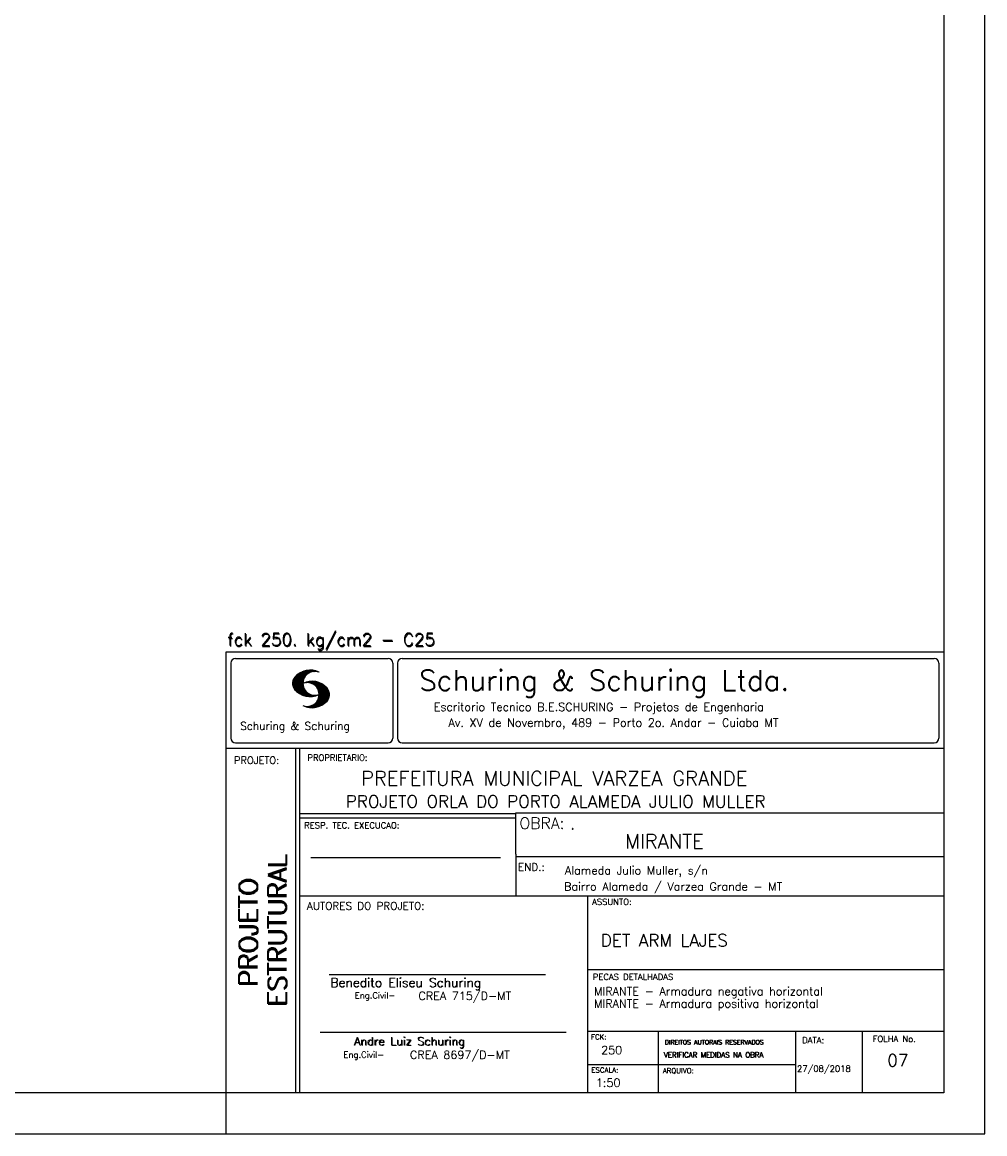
# Model space of a CAD drawing. Extents: x 0 to 84.1, y 0 to 59.4.
# Tile 4 of 6: x 60.6 to 84.1, y 0 to 27.1. Entities that reach past the tile are written whole.
import ezdxf

# ---------------------------------------------------------------- set-up
doc = ezdxf.new("R2010")
doc.units = 0
doc.header["$MEASUREMENT"] = 0
doc.layers.add('1', color=1, linetype='CONTINUOUS')
doc.layers.add('2', color=2, linetype='CONTINUOUS')
doc.styles.get("Standard").update_dxf_attribs({"font": 'ROMANS.SHX'})

msp = doc.modelspace()

# ---------------------------------------------------------------- linework, layer by layer
at = {"layer": '2', "linetype": 'Continuous'}
for p, q in [((84.100006, 0), (84.100006, 59.400002)), ((65.600006, 11.755142), (83.100006, 11.755135)), ((65.600006, 1), (65.600006, 11.755142)), ((65.715988, 11.477417), (65.715988, 9.648308)), ((65.832489, 11.593918), (69.548996, 11.593918)), ((69.665497, 11.477417), (69.665497, 9.648308)), ((69.778748, 11.477417), (69.778748, 9.648308)), ((69.895248, 11.593918), (82.867508, 11.593918)), ((82.984009, 11.477417), (82.984009, 9.648308)), ((67.221771, 10.985771), (67.52832, 11.29232)), ((67.222122, 10.971992), (67.545929, 11.295792)), ((67.222168, 11.000305), (67.508011, 11.286148)), ((67.222488, 10.958214), (67.56427, 11.300003)), ((67.224365, 11.016647), (67.488403, 11.280685)), ((67.224472, 10.94606), (67.581131, 11.302727)), ((67.226578, 11.03299), (67.465408, 11.271812)), ((67.2267, 10.934158), (67.596313, 11.303772)), ((67.228943, 10.922256), (67.612335, 11.305649)), ((67.232178, 10.911354), (67.626831, 11.306015)), ((67.232437, 11.052986), (67.439468, 11.26001)), ((67.235916, 10.900948), (67.642014, 11.307053)), ((67.239258, 11.073952), (67.410522, 11.245209)), ((67.239655, 10.890556), (67.656281, 11.307182)), ((67.243561, 10.880333), (67.66925, 11.306015)), ((67.248611, 10.871239), (67.520584, 11.143219)), ((67.252747, 11.10157), (67.374313, 11.223145)), ((67.608673, 11.2313), (67.68306, 11.305702)), ((67.638062, 11.246552), (67.69574, 11.30423)), ((67.662872, 11.257233), (67.708405, 11.302757)), ((67.681976, 11.262199), (67.721237, 11.30146)), ((67.702469, 11.268562), (67.733063, 11.299149)), ((67.718491, 11.270424), (67.744904, 11.296837)), ((67.734482, 11.272285), (67.757004, 11.294807)), ((67.750473, 11.274147), (67.768555, 11.292221)), ((67.253647, 10.862129), (67.502121, 11.110611)), ((67.258682, 10.853035), (67.491592, 11.085945)), ((67.264267, 10.84449), (67.483597, 11.06382)), ((67.270782, 10.836868), (67.47966, 11.045746)), ((67.277298, 10.829247), (67.475876, 11.027817)), ((67.283813, 10.821625), (67.474167, 11.011971)), ((67.290558, 10.814232), (67.473114, 10.99678)), ((67.296936, 10.807419), (67.470306, 10.980797)), ((67.304733, 10.800133), (67.473206, 10.968597)), ((67.311829, 10.793083), (67.474121, 10.955383)), ((67.319168, 10.786293), (67.475159, 10.942276)), ((67.326828, 10.779808), (67.477615, 10.930595)), ((67.334488, 10.773323), (67.480087, 10.918922)), ((67.342133, 10.766846), (67.482544, 10.907249)), ((67.350098, 10.760674), (67.485901, 10.896469)), ((67.358337, 10.754768), (67.489655, 10.886078)), ((67.366577, 10.748863), (67.493408, 10.875694)), ((67.374802, 10.742966), (67.497208, 10.865356)), ((67.383392, 10.737427), (67.502075, 10.856102)), ((67.392227, 10.732109), (67.506958, 10.84684)), ((67.531494, 10.998619), (67.546158, 11.013283)), ((67.548691, 11.001663), (67.565323, 11.018303)), ((67.563156, 11.001991), (67.584885, 11.023735)), ((67.577606, 11.002319), (67.601898, 11.026611)), ((67.592072, 11.002647), (67.619476, 11.030045)), ((67.604584, 11.001007), (67.635239, 11.03167)), ((67.617233, 10.999535), (67.651505, 11.033806)), ((67.62999, 10.998154), (67.666199, 11.034363)), ((67.64122, 10.995239), (67.680893, 11.03492)), ((67.652435, 10.992317), (67.695602, 11.035484)), ((67.664337, 10.990074), (67.708984, 11.034729)), ((67.674881, 10.986488), (67.72316, 11.034767)), ((67.684326, 10.981789), (67.736191, 11.033653)), ((67.694321, 10.977654), (67.748459, 11.031792)), ((67.704605, 10.973801), (67.761597, 11.0308)), ((67.71431, 10.969368), (67.773758, 11.028824)), ((67.722412, 10.963333), (67.785233, 11.026146)), ((67.732498, 10.959282), (67.797607, 11.024391)), ((67.740387, 10.953033), (67.808838, 11.021484)), ((67.749115, 10.947632), (67.819702, 11.018219)), ((67.756165, 10.940536), (67.830765, 11.015137)), ((67.765198, 10.93544), (67.841873, 11.012115)), ((67.77211, 10.928207), (67.852234, 11.008339)), ((67.779831, 10.921783), (67.86261, 11.004555)), ((67.785919, 10.913734), (67.873306, 11.001122)), ((67.794006, 10.907692), (67.883316, 10.997002)), ((67.799911, 10.899467), (67.892731, 10.992279)), ((67.806625, 10.892029), (67.902451, 10.987854)), ((67.811752, 10.883018), (67.912231, 10.983505)), ((67.817657, 10.874802), (67.921875, 10.979012)), ((67.823761, 10.866768), (67.930435, 10.973442)), ((67.829498, 10.858353), (67.940002, 10.968857)), ((67.833527, 10.848244), (67.948654, 10.963379)), ((67.838394, 10.838989), (67.957047, 10.957634)), ((67.843323, 10.829773), (67.965561, 10.952019)), ((67.848358, 10.817596), (67.975677, 10.944923)), ((67.852341, 10.806755), (67.985031, 10.939453)), ((67.856201, 10.794724), (67.99379, 10.932312)), ((67.856934, 10.63131), (68.075089, 10.849472)), ((67.859863, 10.781189), (68.003067, 10.924393)), ((67.860703, 10.649239), (68.070358, 10.858894)), ((67.862656, 10.768639), (68.011749, 10.91774)), ((67.865173, 10.667847), (68.063507, 10.866165)), ((67.865234, 10.753647), (68.02092, 10.90934)), ((67.866241, 10.683037), (68.057556, 10.874352)), ((67.866318, 10.73967), (68.029205, 10.90255)), ((67.867294, 10.698235), (68.049774, 10.880722)), ((67.867905, 10.725861), (68.036682, 10.894646)), ((67.868118, 10.711845), (68.043793, 10.887527)), ((67.401062, 10.726807), (67.511841, 10.837578)), ((67.409882, 10.721497), (67.516922, 10.828537)), ((67.419189, 10.71666), (67.522842, 10.820305)), ((67.428635, 10.711967), (67.528748, 10.812088)), ((67.43808, 10.707275), (67.534668, 10.803864)), ((67.44754, 10.702599), (67.540802, 10.79586)), ((67.457642, 10.698563), (67.547699, 10.78862)), ((67.467743, 10.694519), (67.554611, 10.781387)), ((67.477829, 10.690483), (67.561508, 10.774155)), ((67.488205, 10.686714), (67.568588, 10.767105)), ((67.499008, 10.683372), (67.576477, 10.760849)), ((67.509796, 10.680031), (67.584366, 10.754601)), ((67.520599, 10.676697), (67.592255, 10.74836)), ((67.532074, 10.674026), (67.600327, 10.742287)), ((67.543625, 10.671448), (67.609238, 10.737053)), ((67.555176, 10.668869), (67.618134, 10.731819)), ((67.5672, 10.666748), (67.627045, 10.726585)), ((67.579605, 10.665009), (67.636261, 10.721664)), ((67.591995, 10.663277), (67.646255, 10.717522)), ((67.604782, 10.661919), (67.65625, 10.713379)), ((67.618134, 10.66114), (67.666229, 10.709244)), ((67.6315, 10.660355), (67.67691, 10.705772)), ((67.645309, 10.660042), (67.688126, 10.70285)), ((67.65976, 10.660355), (67.699341, 10.699936)), ((67.671295, 10.38913), (68.095734, 10.813568)), ((67.67421, 10.660667), (67.710678, 10.697136)), ((67.685135, 10.388832), (68.100952, 10.804665)), ((67.690598, 10.661674), (67.723846, 10.694931)), ((67.698959, 10.388527), (68.104996, 10.794571)), ((67.70816, 10.663521), (67.737625, 10.692986)), ((67.713776, 10.389206), (68.107529, 10.782967)), ((67.725296, 10.665939), (67.750778, 10.691422)), ((67.728806, 10.390091), (68.110825, 10.77211)), ((67.741867, 10.668861), (67.765747, 10.692741)), ((67.744095, 10.391251), (68.114105, 10.761261)), ((67.760269, 10.672806), (67.780136, 10.69268)), ((67.760544, 10.393555), (68.11557, 10.748596)), ((67.776978, 10.395859), (68.117249, 10.736137)), ((67.780106, 10.677895), (67.794464, 10.692261)), ((67.794464, 10.692261), (67.796539, 10.694336)), ((67.794861, 10.399597), (68.118942, 10.723679)), ((67.798126, 10.683296), (67.810562, 10.69574)), ((67.813049, 10.403664), (68.118515, 10.709122)), ((67.817169, 10.689835), (67.825378, 10.698044)), ((67.822357, 10.554344), (68.091095, 10.823074)), ((67.832825, 10.409302), (68.118134, 10.694611)), ((67.833084, 10.695976), (67.839569, 10.702461)), ((67.840729, 10.586838), (68.086777, 10.832893)), ((67.848709, 10.608963), (68.081818, 10.842072)), ((67.853302, 10.415634), (68.117767, 10.680092)), ((67.876404, 10.424599), (68.113495, 10.66169)), ((67.901276, 10.435333), (68.110229, 10.644287)), ((67.929581, 10.449501), (68.101624, 10.621544)), ((67.966125, 10.471909), (68.08902, 10.594803)), ((67.550323, 10.409546), (67.562592, 10.421799)), ((67.561462, 10.40654), (67.576416, 10.421486)), ((67.572601, 10.403542), (67.590225, 10.421173)), ((67.583755, 10.400551), (67.606155, 10.422958)), ((67.595673, 10.398346), (67.622162, 10.424828)), ((67.607605, 10.396141), (67.639587, 10.428116)), ((67.619553, 10.393929), (67.658707, 10.43309)), ((67.632141, 10.392387), (67.679932, 10.440178)), ((67.644958, 10.391075), (67.704071, 10.450188)), ((67.657776, 10.389755), (67.737152, 10.469131)), ((68.045029, 10.536674), (68.057724, 10.54937)), ((65.832489, 9.531807), (69.548996, 9.531807)), ((69.895248, 9.531807), (82.867508, 9.531807)), ((65.600006, 9.399994), (83.100006, 9.399994)), ((67.300385, 5.799995), (67.300385, 9.399994)), ((67.400391, 5.799995), (67.400391, 9.399994)), ((83.100006, 9.399994), (83.100006, 1)), ((72.668579, 7.799995), (67.400391, 7.799995)), ((72.668579, 7.699995), (67.400391, 7.699995)), ((83.100006, 7.814748), (72.656072, 7.814748)), ((72.668579, 6.816429), (72.668579, 7.814748)), ((72.668579, 6.816429), (72.668579, 5.799995)), ((67.670311, 6.739054), (72.288887, 6.739054)), ((72.668579, 6.7647), (83.100006, 6.764707)), ((67.300385, 1), (67.300385, 5.799995)), ((67.400391, 1), (67.400391, 5.799995)), ((67.400391, 5.799995), (83.100006, 5.799995)), ((74.420959, 4.799995), (74.420959, 5.799995)), ((74.420959, 1), (74.420959, 4.799995)), ((68.11142, 3.880456), (73.389854, 3.880456)), ((74.420958, 4.005768), (83.100005, 4.005775)), ((67.897606, 2.480272), (73.894493, 2.480272)), ((74.420959, 2.505768), (83.100006, 2.505775)), ((76.14679, 1), (76.14679, 2.505775)), ((79.496475, 1), (79.496475, 2.505775)), ((81.120974, 1), (81.120974, 2.505774)), ((74.420959, 1.691734), (79.496475, 1.691742)), ((65.600006, 0), (65.600006, 1)), ((83.100006, 1), (65.600006, 1)), ((0, 0), (84.100006, 0))]:
    msp.add_line(p, q, dxfattribs=at)
msp.add_lwpolyline([(83.100006, 1), (2.5, 1), (2.5, 58.400002), (83.100006, 58.400002), (83.100006, 1)], dxfattribs=at)
for centre, radius, start, end in [((65.832489, 11.477417), 0.116502, 90, 180), ((69.548996, 11.477417), 0.116502, 0, 90), ((69.895248, 11.477417), 0.116502, 90, 180), ((82.867508, 11.477417), 0.116502, 0, 90), ((67.465149, 10.982269), 0.243989, 140.229431, 231.895096), ((67.648087, 10.815277), 0.491555, 63.393265, 138.909058), ((67.763229, 10.98333), 0.291044, 68.851509, 291.148499), ((67.648087, 11.15139), 0.491555, 218.229782, 296.60672), ((67.692337, 10.543831), 0.491555, 41.090942, 116.606735), ((67.577194, 10.711891), 0.291044, 248.851501, 111.148491), ((67.875275, 10.710823), 0.243989, 308.104889, 39.770576), ((67.692337, 10.879951), 0.491555, 243.393265, 321.770233), ((65.832489, 9.648308), 0.116502, 180, 270), ((69.548996, 9.648308), 0.116502, 270, 0), ((69.895248, 9.648308), 0.116502, 180, 270), ((82.867508, 9.648308), 0.116502, 270, 0)]:
    msp.add_arc(centre, radius, start, end, dxfattribs=at)

# ---------------------------------------------------------------- texts
at = {"layer": '1', "linetype": 'Continuous'}
for s, height, p in [('PREFEITURA MUNICIPAL VARZEA GRANDE', 0.35, (68.88924, 8.494706)), ('PROJETO ORLA DO PORTO ALAMEDA JULIO MULLER', 0.3, (68.518476, 7.952581)), ('.', 0.3, (73.984333, 7.423969)), ('MIRANTE', 0.35, (75.330094, 6.957007)), ('Alameda Julio Muller, s/n', 0.2, (73.86333, 6.322955)), ('Bairro Alameda / Varzea Grande - MT', 0.2, (73.840306, 5.930193)), ('DET ARM LAJES', 0.3, (74.737424, 4.567268)), ('MIRANTE - Armadura negativa horizontal', 0.2, (74.571808, 3.37457)), ('MIRANTE - Armadura positiva horizontal', 0.2, (74.571808, 3.07457)), ('250', 0.2, (74.745692, 1.940266)), ('27/08/2018', 0.15, (79.520414, 1.512631))]:
    msp.add_text(s, height=height, dxfattribs=at).set_placement(p)
at = {"layer": '1', "linetype": 'Continuous', "insert": (81.722136, 1.940831), "char_height": 0.3, "attachment_point": 1}
msp.add_mtext_dynamic_manual_height_columns('07', width=0.52251564, gutter_width=1, heights=[0], dxfattribs=at)
at = {"layer": '2', "linetype": 'Continuous'}
for s, height, p in [('fck 250. kg/cm2 - C25', 0.3, (65.628578, 11.907463)), ('fck 250. kg/cm2 - C25', 0.3, (65.641754, 11.880586)), ('Schuring & Schuring Ltda.', 0.5, (70.306839, 10.806786)), ('Escritorio Tecnico B.E.SCHURING - Projetos de Engenharia', 0.2, (70.664673, 10.308487)), ('Schuring & Schuring', 0.19, (65.944336, 9.851486)), ('Av. XV de Novembro, 489 - Porto 2o. Andar - Cuiaba MT', 0.2, (71.023193, 9.925888)), ('PROPRIETARIO:', 0.15, (67.584534, 9.097366)), ('PROJETO:', 0.175, (65.793152, 9.02159)), ('RESP. TEC. EXECUCAO:', 0.15, (67.506004, 7.444514)), ('OBRA:', 0.278755, (72.755102, 7.434759)), ('END.:', 0.185837, (72.717902, 6.410233)), ('ASSUNTO:', 0.15, (74.525462, 5.581304)), ('AUTORES DO PROJETO:', 0.185837, (67.572014, 5.463953)), ('Benedito Eliseu Schuring', 0.22, (68.138321, 3.577287)), ('Benedito Eliseu Schuring', 0.22, (68.149795, 3.577287)), ('PECAS DETALHADAS', 0.15, (74.54287, 3.751117)), ('Eng.Civil-', 0.15, (68.737209, 3.298847)), ('CREA 715/D-MT', 0.2, (70.290742, 3.262761)), ('Andre Luiz Schuring', 0.2, (68.716738, 2.158081)), ('Andre Luiz Schuring', 0.2, (68.734296, 2.149201)), ('FCK:', 0.125, (74.500763, 2.299423)), ('DIREITOS AUTORAIS RESERVADOS', 0.11, (76.294724, 2.176125)), ('DIREITOS AUTORAIS RESERVADOS', 0.11, (76.303696, 2.176125)), ('DATA:', 0.15, (79.648044, 2.2071)), ('FOLHA No.', 0.15, (81.365514, 2.23814)), ('Eng.Civil-', 0.15, (68.462773, 1.853248)), ('CREA 8697/D-MT', 0.2, (70.08334, 1.825346)), ('VERIFICAR MEDIDAS NA OBRA', 0.125, (76.271484, 1.861862)), ('VERIFICAR MEDIDAS NA OBRA', 0.125, (76.280457, 1.861862)), ('ESCALA:', 0.125, (74.507034, 1.490738)), ('ARQUIVO:', 0.125, (76.249054, 1.475601)), ('1:50', 0.2, (74.617035, 1.144112))]:
    msp.add_text(s, height=height, dxfattribs=at).set_placement(p)
for s, p in [('ESTRUTURAL', (67.07373, 3.12536)), ('ESTRUTURAL', (67.07373, 3.094507)), ('PROJETO', (66.369095, 3.606125)), ('PROJETO', (66.369095, 3.575272))]:
    msp.add_text(s, height=0.45, rotation=90, dxfattribs=at).set_placement(p)

doc.saveas('drawing.dxf')
